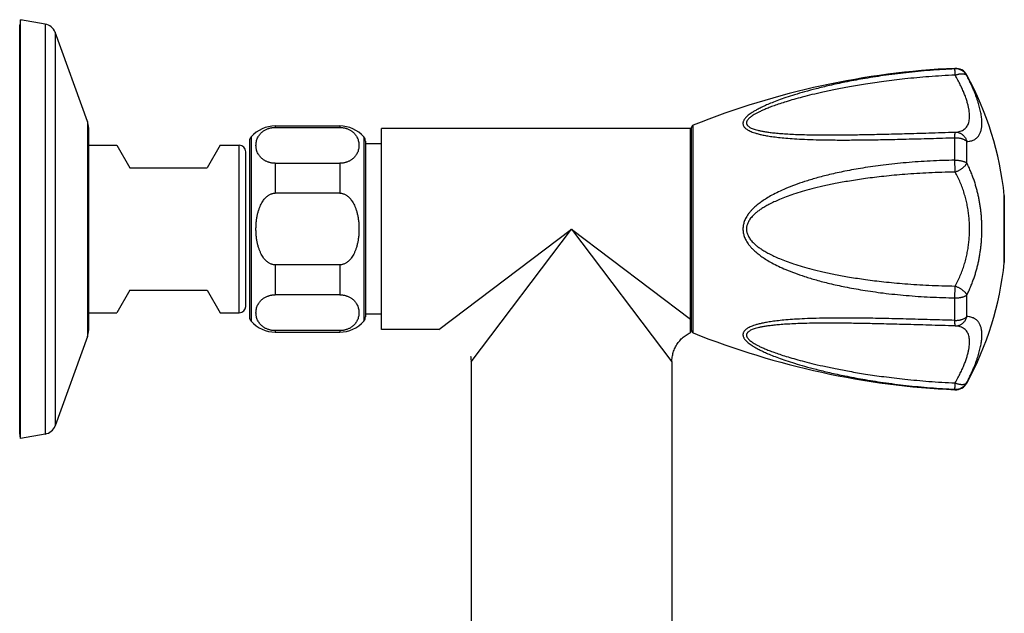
# Model space of a CAD drawing. Header units: millimetres. Extents: x 1367 to 1673, y 818 to 1077.
# Tile 12 of 13: x 1597 to 1673, y 881 to 927. Entities that reach past the tile are written whole.
import ezdxf

# ---------------------------------------------------------------- set-up
doc = ezdxf.new("R2010")
doc.units = ezdxf.units.MM
doc.header["$LTSCALE"] = 30.734
doc.layers.get('0').update_dxf_attribs({"linetype": 'CONTINUOUS'})

msp = doc.modelspace()

# ---------------------------------------------------------------- linework, layer by layer
at = {"color": 7, "linetype": 'CONTINUOUS'}
for p, q in [((1596.882, 926.604), (1596.807, 926.179)), ((1596.807, 894.53), (1596.807, 926.179)), ((1596.882, 894.104), (1596.882, 926.604)), ((1598.789, 926.268), (1596.882, 926.604)), ((1602.073, 918.707), (1599.555, 925.625)), ((1616.657, 918.354), (1621.657, 918.354)), ((1602.157, 918.228), (1602.157, 902.48)), ((1616.657, 918.241), (1621.657, 918.241)), ((1624.907, 902.554), (1624.907, 918.154)), ((1648.907, 918.154), (1624.907, 918.154)), ((1648.907, 902.323), (1648.907, 918.154)), ((1648.957, 918.185), (1648.957, 902.523)), ((1602.157, 916.854), (1604.347, 916.854)), ((1604.347, 916.854), (1605.357, 915.104)), ((1612.368, 916.854), (1611.357, 915.104)), ((1612.368, 916.854), (1613.857, 916.854)), ((1614.657, 917.177), (1614.657, 903.531)), ((1623.657, 917.177), (1623.657, 903.531)), ((1624.907, 916.964), (1623.657, 916.964)), ((1614.357, 904.354), (1614.357, 916.354)), ((1648.907, 916.604), (1648.957, 916.604)), ((1616.657, 915.457), (1621.657, 915.457)), ((1605.357, 915.104), (1611.357, 915.104)), ((1621.657, 913.138), (1616.657, 913.138)), ((1673.271, 912.954), (1673.271, 907.754)), ((1621.657, 907.57), (1616.657, 907.57)), ((1605.357, 905.604), (1604.347, 903.854)), ((1605.357, 905.604), (1611.357, 905.604)), ((1611.357, 905.604), (1612.368, 903.854)), ((1621.657, 905.251), (1616.657, 905.251)), ((1602.157, 903.854), (1604.347, 903.854)), ((1612.368, 903.854), (1613.857, 903.854)), ((1648.907, 904.104), (1648.957, 904.104)), ((1624.907, 903.744), (1623.657, 903.744)), ((1621.657, 902.467), (1616.657, 902.467)), ((1616.657, 902.354), (1621.657, 902.354)), ((1629.357, 902.554), (1624.907, 902.554)), ((1602.073, 902.002), (1599.555, 895.083)), ((1631.82, 900.485), (1631.831, 900.413)), ((1631.836, 900.38), (1631.843, 900.32)), ((1631.857, 900.054), (1631.857, 844.154)), ((1647.457, 900.054), (1647.459, 900.132)), ((1647.457, 900.054), (1647.457, 844.154)), ((1647.459, 900.132), (1647.463, 900.226)), ((1596.882, 894.104), (1596.807, 894.53)), ((1598.789, 894.44), (1596.882, 894.104))]:
    msp.add_line(p, q, dxfattribs=at)
at = {"color": 9, "linetype": 'CONTINUOUS'}
for p, q in [((1598.789, 926.268), (1598.789, 894.44)), ((1599.555, 925.625), (1599.555, 895.083)), ((1669.44, 922.788), (1669.44, 922.828)), ((1670.364, 922.268), (1670.364, 922.308)), ((1602.073, 918.707), (1602.073, 902.002)), ((1616.657, 918.354), (1616.657, 918.241)), ((1621.657, 918.354), (1621.657, 918.241)), ((1649.114, 902.291), (1649.114, 918.417)), ((1613.857, 903.854), (1613.857, 916.854)), ((1614.782, 917.508), (1614.782, 903.201)), ((1623.532, 917.508), (1623.532, 903.201)), ((1669.44, 915.696), (1669.44, 917.446)), ((1670.364, 915.473), (1670.364, 917.149)), ((1616.657, 915.457), (1616.657, 913.138)), ((1621.657, 915.457), (1621.657, 913.138)), ((1673.271, 907.744), (1673.271, 912.965)), ((1629.357, 902.554), (1639.657, 910.354)), ((1631.857, 900.054), (1639.657, 910.354)), ((1639.657, 910.354), (1647.457, 900.054)), ((1639.657, 910.354), (1648.907, 903.349)), ((1616.657, 907.57), (1616.657, 905.251)), ((1621.657, 907.57), (1621.657, 905.251)), ((1669.44, 903.263), (1669.44, 905.012)), ((1670.364, 903.559), (1670.364, 905.235)), ((1616.657, 902.467), (1616.657, 902.354)), ((1621.657, 902.467), (1621.657, 902.354)), ((1669.44, 897.88), (1669.44, 897.921)), ((1670.364, 898.401), (1670.364, 898.44))]:
    msp.add_line(p, q, dxfattribs=at)
at = {"color": 7, "linetype": 'CONTINUOUS'}
for points in [[(1647.483, 900.413), (1647.499, 900.506), (1647.517, 900.599), (1647.54, 900.69), (1647.565, 900.781), (1647.594, 900.871), (1647.627, 900.959), (1647.663, 901.046), (1647.702, 901.132), (1647.744, 901.216), (1647.789, 901.299), (1647.838, 901.38), (1647.889, 901.459), (1647.944, 901.536), (1648.001, 901.611), (1648.061, 901.683), (1648.124, 901.754), (1648.189, 901.822), (1648.257, 901.887), (1648.327, 901.95), (1648.4, 902.01), (1648.475, 902.067), (1648.552, 902.122), (1648.631, 902.173), (1648.711, 902.222), (1648.794, 902.267), (1648.878, 902.309), (1648.907, 902.323)], [(1631.831, 900.413), (1631.843, 900.32), (1631.851, 900.226), (1631.856, 900.132), (1631.857, 900.054)], [(1647.463, 900.226), (1647.471, 900.32), (1647.483, 900.413)]]:
    msp.add_lwpolyline(points, dxfattribs=at)
for centre, radius, start, end in [((1598.615, 925.283), 1, 20, 80), ((1672.348, 860.396), 62.5, 92.66703, 111.82266), ((1669.486, 921.83), 1, 28.56396, 92.66703), ((1648.407, 910.354), 25, 5.99362, 28.56396), ((1600.757, 918.228), 1.4, 0, 20), ((1616.657, 915.854), 2.5, 90, 138.59038), ((1621.657, 915.854), 2.5, 41.40962, 90), ((1649.207, 918.185), 0.25, 111.82266, 180), ((1613.857, 916.354), 0.5, 0, 90), ((1615.157, 917.177), 0.5, 138.59038, 180), ((1623.157, 917.177), 0.5, 0, 41.40962), ((1673.171, 912.954), 0.1, 0, 5.99362), ((1648.407, 910.354), 25, 331.43604, 354.00638), ((1673.171, 907.754), 0.1, 354.00638, 360), ((1613.857, 904.354), 0.5, 270, 360), ((1615.157, 903.531), 0.5, 180, 221.40962), ((1616.657, 904.854), 2.5, 221.40962, 270), ((1621.657, 904.854), 2.5, 270, 318.59038), ((1623.157, 903.531), 0.5, 318.59038, 360), ((1600.757, 902.48), 1.4, 340, 360), ((1649.207, 902.523), 0.25, 180, 248.17734), ((1672.348, 960.312), 62.5, 248.17734, 267.33297), ((1669.486, 898.879), 1, 267.33297, 331.43604), ((1598.615, 895.425), 1, 280, 340)]:
    msp.add_arc(centre, radius, start, end, dxfattribs=at)
at = {"color": 9, "linetype": 'CONTINUOUS'}
for centre, start, end in [((1669.487, 921.788), 28.70268, 92.70185), ((1669.487, 898.92), 267.2981, 331.29737)]:
    msp.add_arc(centre, 1.001, start, end, dxfattribs=at)
for points, knots in [([(1669.44, 922.788), (1668.8, 922.758), (1667.535, 922.679), (1665.677, 922.503), (1663.928, 922.281), (1662.343, 922.03), (1660.953, 921.77), (1659.748, 921.511), (1658.704, 921.259), (1657.798, 921.017), (1657.013, 920.786), (1656.335, 920.568), (1655.752, 920.363), (1655.253, 920.173), (1654.828, 919.995), (1654.469, 919.831), (1654.167, 919.68), (1653.915, 919.541), (1653.705, 919.414), (1653.533, 919.296), (1653.391, 919.188), (1653.276, 919.087), (1653.183, 918.993), (1653.11, 918.904), (1653.053, 918.82), (1653.012, 918.739), (1652.986, 918.662), (1652.972, 918.587), (1652.972, 918.514), (1652.985, 918.442), (1653.011, 918.372), (1653.052, 918.302), (1653.109, 918.232), (1653.182, 918.163), (1653.275, 918.093), (1653.39, 918.023), (1653.532, 917.952), (1653.704, 917.88), (1653.913, 917.808), (1654.165, 917.736), (1654.467, 917.664), (1654.826, 917.594), (1655.251, 917.527), (1655.75, 917.464), (1656.333, 917.407), (1657.011, 917.357), (1657.796, 917.316), (1658.703, 917.286), (1659.748, 917.267), (1660.954, 917.262), (1662.345, 917.273), (1663.931, 917.298), (1665.681, 917.338), (1667.538, 917.388), (1668.801, 917.426), (1669.44, 917.446)], [0, 0, 0, 0, 0.05611, 0.111092, 0.163592, 0.210738, 0.251756, 0.287524, 0.318737, 0.345979, 0.369742, 0.390429, 0.408382, 0.423904, 0.437275, 0.448745, 0.458541, 0.466879, 0.47397, 0.480009, 0.485172, 0.489605, 0.493437, 0.496767, 0.499693, 0.502296, 0.50465, 0.506838, 0.508936, 0.511024, 0.513189, 0.515513, 0.518088, 0.521002, 0.524353, 0.528253, 0.532822, 0.538216, 0.544604, 0.552188, 0.561178, 0.571795, 0.584275, 0.598877, 0.615892, 0.635636, 0.658467, 0.684809, 0.715173, 0.750169, 0.790528, 0.837124, 0.88921, 0.943973, 1, 1, 1, 1]), ([(1669.456, 922.3), (1668.771, 922.269), (1667.464, 922.191), (1665.619, 922.023), (1663.983, 921.828), (1662.553, 921.622), (1661.298, 921.411), (1660.193, 921.201), (1659.221, 920.995), (1658.364, 920.796), (1657.609, 920.605), (1656.946, 920.423), (1656.363, 920.25), (1655.853, 920.087), (1655.407, 919.933), (1655.02, 919.788), (1654.686, 919.653), (1654.399, 919.527), (1654.155, 919.409), (1653.949, 919.299), (1653.779, 919.198), (1653.639, 919.104), (1653.527, 919.019), (1653.439, 918.94), (1653.371, 918.868), (1653.32, 918.801), (1653.283, 918.739), (1653.26, 918.679), (1653.248, 918.622), (1653.247, 918.567), (1653.258, 918.513), (1653.28, 918.459), (1653.315, 918.406), (1653.365, 918.353), (1653.432, 918.299), (1653.518, 918.244), (1653.628, 918.188), (1653.767, 918.132), (1653.936, 918.075), (1654.14, 918.02), (1654.383, 917.966), (1654.669, 917.914), (1655.002, 917.864), (1655.389, 917.819), (1655.834, 917.777), (1656.344, 917.74), (1656.926, 917.709), (1657.59, 917.685), (1658.346, 917.668), (1659.203, 917.659), (1660.177, 917.659), (1661.284, 917.669), (1662.542, 917.69), (1663.975, 917.721), (1665.613, 917.764), (1667.463, 917.817), (1668.771, 917.856), (1669.456, 917.877)], [0, 0, 0, 0, 0.061597, 0.117653, 0.166567, 0.209592, 0.247505, 0.281002, 0.310631, 0.336854, 0.360059, 0.38058, 0.398704, 0.414682, 0.428734, 0.441052, 0.451807, 0.461155, 0.469233, 0.476169, 0.482079, 0.487073, 0.491259, 0.494752, 0.497677, 0.500156, 0.502287, 0.504164, 0.505872, 0.50749, 0.509104, 0.5108, 0.512666, 0.514805, 0.517326, 0.520347, 0.524006, 0.528433, 0.53374, 0.540034, 0.547444, 0.5561, 0.566146, 0.577742, 0.591063, 0.606309, 0.623706, 0.643513, 0.666028, 0.691595, 0.720618, 0.753576, 0.791033, 0.833709, 0.882398, 0.938386, 1, 1, 1, 1]), ([(1669.456, 922.3), (1669.455, 922.327), (1669.453, 922.378), (1669.45, 922.452), (1669.447, 922.52), (1669.445, 922.582), (1669.443, 922.636), (1669.441, 922.683), (1669.44, 922.721), (1669.44, 922.751), (1669.439, 922.772), (1669.439, 922.783), (1669.44, 922.788)], [0, 0, 0, 0, 0.163651, 0.316274, 0.456483, 0.583006, 0.69469, 0.790514, 0.869588, 0.931187, 0.974761, 1, 1, 1, 1]), ([(1669.456, 922.3), (1669.486, 922.312), (1669.547, 922.334), (1669.639, 922.363), (1669.73, 922.386), (1669.818, 922.402), (1669.902, 922.412), (1669.983, 922.416), (1670.058, 922.414), (1670.127, 922.405), (1670.19, 922.39), (1670.246, 922.369), (1670.295, 922.342), (1670.335, 922.309), (1670.356, 922.282), (1670.364, 922.268)], [0, 0, 0, 0, 0.101992, 0.201522, 0.297903, 0.390456, 0.478553, 0.561655, 0.639398, 0.711599, 0.778272, 0.839678, 0.896402, 0.949398, 1, 1, 1, 1]), ([(1669.456, 917.877), (1669.527, 917.88), (1669.661, 917.894), (1669.851, 917.938), (1670.017, 918.004), (1670.16, 918.091), (1670.282, 918.199), (1670.382, 918.326), (1670.46, 918.472), (1670.518, 918.636), (1670.556, 918.818), (1670.574, 919.016), (1670.574, 919.231), (1670.554, 919.463), (1670.514, 919.712), (1670.456, 919.977), (1670.377, 920.26), (1670.278, 920.559), (1670.158, 920.875), (1670.017, 921.208), (1669.853, 921.558), (1669.665, 921.925), (1669.528, 922.173), (1669.456, 922.3)], [0, 0, 0, 0, 0.04016, 0.076467, 0.109771, 0.141012, 0.171183, 0.201271, 0.232181, 0.264683, 0.299399, 0.336811, 0.377293, 0.421141, 0.468599, 0.519873, 0.575151, 0.6346, 0.698381, 0.766654, 0.839574, 0.917301, 1, 1, 1, 1]), ([(1670.364, 917.149), (1670.42, 917.152), (1670.526, 917.162), (1670.674, 917.191), (1670.805, 917.232), (1670.921, 917.282), (1671.024, 917.342), (1671.116, 917.411), (1671.197, 917.489), (1671.268, 917.575), (1671.331, 917.67), (1671.385, 917.773), (1671.431, 917.885), (1671.468, 918.007), (1671.497, 918.137), (1671.518, 918.276), (1671.531, 918.425), (1671.535, 918.582), (1671.53, 918.747), (1671.517, 918.92), (1671.496, 919.101), (1671.467, 919.289), (1671.429, 919.484), (1671.383, 919.686), (1671.329, 919.895), (1671.266, 920.111), (1671.195, 920.337), (1671.114, 920.571), (1671.023, 920.816), (1670.921, 921.074), (1670.805, 921.347), (1670.675, 921.636), (1670.528, 921.946), (1670.421, 922.158), (1670.364, 922.268)], [0, 0, 0, 0, 0.027975, 0.052923, 0.075554, 0.096474, 0.116196, 0.135163, 0.15376, 0.17233, 0.191172, 0.210554, 0.230706, 0.251818, 0.274061, 0.297544, 0.322362, 0.348561, 0.376157, 0.405151, 0.435529, 0.467274, 0.500401, 0.534936, 0.57095, 0.608555, 0.64791, 0.689234, 0.732801, 0.778967, 0.828167, 0.880939, 0.937954, 1, 1, 1, 1]), ([(1669.44, 917.445), (1669.439, 917.471), (1669.439, 917.519), (1669.44, 917.589), (1669.44, 917.652), (1669.441, 917.709), (1669.443, 917.757), (1669.444, 917.798), (1669.447, 917.83), (1669.449, 917.854), (1669.452, 917.868), (1669.454, 917.876), (1669.456, 917.877)], [0, 0, 0, 0, 0.175506, 0.337073, 0.483697, 0.613999, 0.726763, 0.82096, 0.895767, 0.950578, 0.985092, 1, 1, 1, 1]), ([(1669.456, 917.877), (1669.487, 917.878), (1669.549, 917.876), (1669.641, 917.863), (1669.732, 917.84), (1669.82, 917.807), (1669.905, 917.764), (1669.985, 917.712), (1670.061, 917.652), (1670.13, 917.584), (1670.193, 917.508), (1670.248, 917.426), (1670.296, 917.338), (1670.335, 917.246), (1670.356, 917.182), (1670.364, 917.149)], [0, 0, 0, 0, 0.073906, 0.147995, 0.222443, 0.29738, 0.372886, 0.449004, 0.525783, 0.603261, 0.681438, 0.760276, 0.839709, 0.919652, 1, 1, 1, 1]), ([(1669.44, 917.445), (1669.473, 917.446), (1669.541, 917.446), (1669.642, 917.44), (1669.741, 917.428), (1669.838, 917.411), (1669.931, 917.388), (1670.02, 917.359), (1670.103, 917.326), (1670.18, 917.288), (1670.249, 917.246), (1670.311, 917.201), (1670.348, 917.167), (1670.364, 917.149)], [0, 0, 0, 0, 0.101975, 0.203579, 0.304141, 0.40297, 0.499377, 0.592762, 0.682608, 0.76849, 0.850115, 0.927297, 1, 1, 1, 1]), ([(1669.44, 915.696), (1668.801, 915.686), (1667.537, 915.645), (1665.679, 915.519), (1663.928, 915.337), (1662.342, 915.112), (1660.952, 914.862), (1659.747, 914.598), (1658.702, 914.327), (1657.795, 914.054), (1657.01, 913.782), (1656.332, 913.514), (1655.748, 913.252), (1655.248, 912.997), (1654.823, 912.752), (1654.463, 912.518), (1654.161, 912.295), (1653.909, 912.083), (1653.7, 911.883), (1653.528, 911.694), (1653.387, 911.514), (1653.272, 911.343), (1653.18, 911.179), (1653.107, 911.021), (1653.051, 910.867), (1653.011, 910.718), (1652.985, 910.571), (1652.972, 910.426), (1652.972, 910.282), (1652.985, 910.137), (1653.011, 909.99), (1653.051, 909.841), (1653.107, 909.688), (1653.18, 909.53), (1653.272, 909.366), (1653.387, 909.194), (1653.528, 909.015), (1653.7, 908.826), (1653.909, 908.626), (1654.161, 908.414), (1654.463, 908.191), (1654.823, 907.956), (1655.248, 907.711), (1655.748, 907.457), (1656.332, 907.195), (1657.01, 906.926), (1657.795, 906.654), (1658.702, 906.381), (1659.747, 906.11), (1660.952, 905.847), (1662.342, 905.597), (1663.928, 905.372), (1665.679, 905.189), (1667.537, 905.063), (1668.801, 905.023), (1669.44, 905.012)], [0, 0, 0, 0, 0.052633, 0.104147, 0.15339, 0.197631, 0.236105, 0.269748, 0.299207, 0.325051, 0.34774, 0.367661, 0.385133, 0.40044, 0.413838, 0.425561, 0.435812, 0.444776, 0.452647, 0.45961, 0.465831, 0.47145, 0.476583, 0.48133, 0.485774, 0.489996, 0.494059, 0.498029, 0.50197, 0.50594, 0.510003, 0.514225, 0.518669, 0.523416, 0.528549, 0.534168, 0.540389, 0.547351, 0.555222, 0.564186, 0.574437, 0.586161, 0.599559, 0.614866, 0.632338, 0.652259, 0.674949, 0.700793, 0.730252, 0.763894, 0.802368, 0.84661, 0.895853, 0.947367, 1, 1, 1, 1]), ([(1669.456, 914.777), (1669.455, 914.806), (1669.452, 914.864), (1669.449, 914.953), (1669.447, 915.044), (1669.445, 915.138), (1669.443, 915.233), (1669.441, 915.328), (1669.44, 915.423), (1669.44, 915.516), (1669.439, 915.607), (1669.439, 915.667), (1669.44, 915.696)], [0, 0, 0, 0, 0.092903, 0.189818, 0.289866, 0.39214, 0.495713, 0.599642, 0.70296, 0.804705, 0.903929, 1, 1, 1, 1]), ([(1669.44, 915.696), (1669.473, 915.697), (1669.541, 915.697), (1669.642, 915.692), (1669.741, 915.684), (1669.838, 915.67), (1669.931, 915.653), (1670.019, 915.632), (1670.102, 915.607), (1670.179, 915.579), (1670.248, 915.547), (1670.31, 915.513), (1670.347, 915.487), (1670.364, 915.473)], [0, 0, 0, 0, 0.105067, 0.209672, 0.312968, 0.41409, 0.512171, 0.606437, 0.696191, 0.780833, 0.85989, 0.933008, 1, 1, 1, 1]), ([(1669.456, 914.777), (1669.487, 914.789), (1669.549, 914.813), (1669.641, 914.855), (1669.731, 914.9), (1669.819, 914.95), (1669.904, 915.002), (1669.984, 915.057), (1670.059, 915.115), (1670.128, 915.174), (1670.191, 915.234), (1670.247, 915.294), (1670.294, 915.354), (1670.334, 915.413), (1670.355, 915.454), (1670.364, 915.473)], [0, 0, 0, 0, 0.085319, 0.171692, 0.258451, 0.344883, 0.430247, 0.513803, 0.594887, 0.67289, 0.747254, 0.817482, 0.883175, 0.944054, 1, 1, 1, 1]), ([(1670.364, 905.235), (1670.422, 905.349), (1670.53, 905.574), (1670.676, 905.912), (1670.806, 906.242), (1670.922, 906.565), (1671.024, 906.883), (1671.115, 907.197), (1671.196, 907.509), (1671.267, 907.819), (1671.33, 908.13), (1671.384, 908.443), (1671.43, 908.756), (1671.467, 909.072), (1671.497, 909.391), (1671.518, 909.711), (1671.53, 910.032), (1671.535, 910.354), (1671.53, 910.676), (1671.518, 910.998), (1671.497, 911.318), (1671.467, 911.636), (1671.43, 911.952), (1671.384, 912.266), (1671.33, 912.578), (1671.267, 912.889), (1671.196, 913.2), (1671.115, 913.512), (1671.024, 913.826), (1670.922, 914.143), (1670.806, 914.467), (1670.676, 914.797), (1670.53, 915.134), (1670.422, 915.36), (1670.364, 915.473)], [0, 0, 0, 0, 0.036102, 0.070767, 0.10416, 0.136471, 0.167914, 0.1987, 0.22902, 0.25907, 0.288979, 0.318849, 0.348767, 0.378779, 0.408925, 0.439199, 0.46957, 0.5, 0.53043, 0.560801, 0.591075, 0.621221, 0.651233, 0.681151, 0.711021, 0.74093, 0.77098, 0.8013, 0.832086, 0.863528, 0.89584, 0.929233, 0.963898, 1, 1, 1, 1]), ([(1669.456, 914.777), (1668.771, 914.767), (1667.463, 914.728), (1665.615, 914.612), (1663.978, 914.46), (1662.546, 914.285), (1661.289, 914.094), (1660.184, 913.894), (1659.211, 913.688), (1658.354, 913.48), (1657.599, 913.271), (1656.935, 913.065), (1656.352, 912.861), (1655.842, 912.661), (1655.397, 912.465), (1655.01, 912.275), (1654.676, 912.091), (1654.389, 911.912), (1654.146, 911.74), (1653.941, 911.575), (1653.771, 911.417), (1653.632, 911.267), (1653.521, 911.126), (1653.434, 910.992), (1653.367, 910.866), (1653.317, 910.746), (1653.281, 910.631), (1653.258, 910.519), (1653.247, 910.409), (1653.247, 910.3), (1653.258, 910.19), (1653.281, 910.078), (1653.317, 909.962), (1653.367, 909.842), (1653.434, 909.716), (1653.521, 909.583), (1653.632, 909.441), (1653.771, 909.291), (1653.941, 909.133), (1654.146, 908.968), (1654.39, 908.796), (1654.676, 908.618), (1655.01, 908.433), (1655.397, 908.243), (1655.842, 908.048), (1656.352, 907.848), (1656.935, 907.644), (1657.599, 907.437), (1658.354, 907.229), (1659.211, 907.02), (1660.184, 906.815), (1661.29, 906.614), (1662.547, 906.424), (1663.978, 906.248), (1665.615, 906.096), (1667.463, 905.981), (1668.771, 905.941), (1669.456, 905.931)], [0, 0, 0, 0, 0.058772, 0.112187, 0.158792, 0.199766, 0.235881, 0.267815, 0.296103, 0.321196, 0.343472, 0.363255, 0.380822, 0.396417, 0.410251, 0.422514, 0.433372, 0.442972, 0.451452, 0.458934, 0.465526, 0.471324, 0.476428, 0.480949, 0.484995, 0.488675, 0.492092, 0.495325, 0.498453, 0.501549, 0.504678, 0.50791, 0.511327, 0.515007, 0.519054, 0.523575, 0.528679, 0.534478, 0.54107, 0.548553, 0.557033, 0.566634, 0.577492, 0.589754, 0.603589, 0.619184, 0.636752, 0.656535, 0.678811, 0.703904, 0.732191, 0.764124, 0.800239, 0.841212, 0.887816, 0.94123, 1, 1, 1, 1]), ([(1669.456, 905.931), (1669.53, 906.064), (1669.67, 906.333), (1669.857, 906.745), (1670.021, 907.161), (1670.162, 907.581), (1670.281, 908.003), (1670.38, 908.428), (1670.458, 908.855), (1670.516, 909.282), (1670.555, 909.711), (1670.574, 910.14), (1670.574, 910.569), (1670.555, 910.998), (1670.516, 911.426), (1670.458, 911.854), (1670.38, 912.28), (1670.281, 912.705), (1670.162, 913.128), (1670.021, 913.547), (1669.857, 913.963), (1669.67, 914.375), (1669.53, 914.644), (1669.456, 914.777)], [0, 0, 0, 0, 0.049606, 0.098601, 0.147051, 0.19503, 0.242607, 0.289851, 0.336827, 0.383598, 0.430222, 0.476757, 0.523262, 0.569795, 0.616416, 0.663185, 0.710159, 0.757401, 0.804976, 0.852953, 0.901401, 0.950394, 1, 1, 1, 1]), ([(1669.44, 905.012), (1669.439, 905.041), (1669.439, 905.101), (1669.44, 905.192), (1669.44, 905.286), (1669.441, 905.38), (1669.443, 905.475), (1669.445, 905.57), (1669.447, 905.664), (1669.449, 905.756), (1669.452, 905.845), (1669.455, 905.903), (1669.456, 905.931)], [0, 0, 0, 0, 0.096071, 0.195295, 0.29704, 0.400358, 0.504287, 0.60786, 0.710135, 0.810183, 0.907097, 1, 1, 1, 1]), ([(1669.456, 905.931), (1669.487, 905.92), (1669.549, 905.895), (1669.641, 905.854), (1669.731, 905.808), (1669.819, 905.759), (1669.904, 905.706), (1669.984, 905.651), (1670.059, 905.594), (1670.128, 905.535), (1670.191, 905.475), (1670.247, 905.414), (1670.294, 905.354), (1670.334, 905.295), (1670.355, 905.255), (1670.364, 905.235)], [0, 0, 0, 0, 0.085319, 0.171692, 0.258451, 0.344883, 0.430247, 0.513803, 0.594887, 0.67289, 0.747254, 0.817482, 0.883175, 0.944054, 1, 1, 1, 1]), ([(1669.44, 905.012), (1669.473, 905.011), (1669.541, 905.011), (1669.642, 905.016), (1669.741, 905.025), (1669.838, 905.038), (1669.931, 905.055), (1670.019, 905.077), (1670.102, 905.101), (1670.179, 905.13), (1670.248, 905.161), (1670.31, 905.196), (1670.347, 905.222), (1670.364, 905.235)], [0, 0, 0, 0, 0.105068, 0.209673, 0.312969, 0.41409, 0.512172, 0.606437, 0.696191, 0.780833, 0.85989, 0.933007, 1, 1, 1, 1]), ([(1669.44, 903.263), (1668.801, 903.282), (1667.538, 903.32), (1665.681, 903.37), (1663.931, 903.41), (1662.346, 903.436), (1660.956, 903.446), (1659.751, 903.441), (1658.706, 903.423), (1657.8, 903.393), (1657.015, 903.352), (1656.338, 903.302), (1655.754, 903.245), (1655.255, 903.182), (1654.83, 903.115), (1654.47, 903.045), (1654.167, 902.973), (1653.915, 902.901), (1653.706, 902.829), (1653.533, 902.757), (1653.391, 902.686), (1653.276, 902.616), (1653.183, 902.546), (1653.109, 902.477), (1653.053, 902.407), (1653.012, 902.337), (1652.985, 902.267), (1652.972, 902.195), (1652.972, 902.122), (1652.985, 902.047), (1653.012, 901.97), (1653.053, 901.889), (1653.109, 901.805), (1653.182, 901.717), (1653.275, 901.622), (1653.39, 901.521), (1653.532, 901.413), (1653.704, 901.296), (1653.913, 901.168), (1654.165, 901.029), (1654.467, 900.878), (1654.827, 900.714), (1655.253, 900.536), (1655.752, 900.345), (1656.336, 900.14), (1657.013, 899.922), (1657.798, 899.692), (1658.704, 899.449), (1659.749, 899.197), (1660.952, 898.939), (1662.342, 898.678), (1663.927, 898.428), (1665.677, 898.205), (1667.536, 898.029), (1668.8, 897.95), (1669.44, 897.921)], [0, 0, 0, 0, 0.056029, 0.110778, 0.162894, 0.209477, 0.249776, 0.284738, 0.315076, 0.341402, 0.364226, 0.38397, 0.400991, 0.415603, 0.428095, 0.438728, 0.447733, 0.455326, 0.461727, 0.467127, 0.471708, 0.475611, 0.478969, 0.481886, 0.484463, 0.486791, 0.488956, 0.491045, 0.493142, 0.495327, 0.497683, 0.500282, 0.503203, 0.506534, 0.510358, 0.514787, 0.519943, 0.525973, 0.533059, 0.5414, 0.551212, 0.562697, 0.576081, 0.591616, 0.609578, 0.630271, 0.654034, 0.681275, 0.712478, 0.748233, 0.789216, 0.836384, 0.888925, 0.943889, 1, 1, 1, 1]), ([(1669.456, 902.831), (1668.77, 902.852), (1667.462, 902.891), (1665.614, 902.944), (1663.976, 902.987), (1662.544, 903.019), (1661.288, 903.039), (1660.183, 903.049), (1659.21, 903.05), (1658.353, 903.041), (1657.598, 903.024), (1656.935, 902.999), (1656.353, 902.969), (1655.843, 902.932), (1655.399, 902.891), (1655.012, 902.845), (1654.679, 902.796), (1654.393, 902.745), (1654.149, 902.691), (1653.945, 902.636), (1653.775, 902.58), (1653.636, 902.524), (1653.524, 902.468), (1653.436, 902.413), (1653.368, 902.359), (1653.318, 902.305), (1653.282, 902.252), (1653.258, 902.198), (1653.247, 902.144), (1653.247, 902.088), (1653.259, 902.031), (1653.282, 901.972), (1653.318, 901.909), (1653.369, 901.842), (1653.437, 901.77), (1653.525, 901.691), (1653.636, 901.606), (1653.775, 901.513), (1653.946, 901.411), (1654.151, 901.302), (1654.394, 901.184), (1654.681, 901.058), (1655.015, 900.922), (1655.402, 900.778), (1655.846, 900.624), (1656.356, 900.461), (1656.939, 900.288), (1657.602, 900.106), (1658.356, 899.914), (1659.213, 899.715), (1660.186, 899.509), (1661.29, 899.299), (1662.547, 899.088), (1663.978, 898.881), (1665.614, 898.686), (1667.462, 898.518), (1668.77, 898.439), (1669.456, 898.408)], [0, 0, 0, 0, 0.061654, 0.117588, 0.166245, 0.208883, 0.246305, 0.279228, 0.308219, 0.333757, 0.356246, 0.376031, 0.39341, 0.408643, 0.421955, 0.433546, 0.443593, 0.452254, 0.459673, 0.465984, 0.471305, 0.475754, 0.479446, 0.482507, 0.485059, 0.487224, 0.489113, 0.49082, 0.49244, 0.494063, 0.49577, 0.497648, 0.499779, 0.502252, 0.505174, 0.508658, 0.512826, 0.517803, 0.523701, 0.530626, 0.538692, 0.548028, 0.558773, 0.57108, 0.58512, 0.601088, 0.619202, 0.639715, 0.662915, 0.689135, 0.718767, 0.752273, 0.790203, 0.833253, 0.882214, 0.938309, 1, 1, 1, 1]), ([(1669.456, 902.831), (1669.454, 902.832), (1669.452, 902.841), (1669.449, 902.854), (1669.447, 902.878), (1669.444, 902.91), (1669.443, 902.951), (1669.441, 903), (1669.44, 903.056), (1669.44, 903.119), (1669.439, 903.189), (1669.439, 903.238), (1669.44, 903.263)], [0, 0, 0, 0, 0.014908, 0.049421, 0.104233, 0.17904, 0.273237, 0.386001, 0.516303, 0.662925, 0.824487, 1, 1, 1, 1]), ([(1669.44, 903.263), (1669.473, 903.262), (1669.541, 903.262), (1669.642, 903.268), (1669.741, 903.28), (1669.838, 903.298), (1669.931, 903.321), (1670.02, 903.349), (1670.103, 903.382), (1670.18, 903.42), (1670.249, 903.462), (1670.311, 903.508), (1670.348, 903.542), (1670.364, 903.559)], [0, 0, 0, 0, 0.101974, 0.203579, 0.304141, 0.402969, 0.499376, 0.592761, 0.682607, 0.76849, 0.850114, 0.927297, 1, 1, 1, 1]), ([(1669.456, 902.831), (1669.487, 902.831), (1669.549, 902.833), (1669.641, 902.846), (1669.732, 902.869), (1669.82, 902.902), (1669.905, 902.944), (1669.985, 902.996), (1670.061, 903.057), (1670.13, 903.125), (1670.193, 903.2), (1670.248, 903.283), (1670.296, 903.37), (1670.335, 903.463), (1670.356, 903.527), (1670.364, 903.559)], [0, 0, 0, 0, 0.073907, 0.147995, 0.222444, 0.29738, 0.372886, 0.449004, 0.525783, 0.603261, 0.681438, 0.760276, 0.839709, 0.919652, 1, 1, 1, 1]), ([(1670.364, 898.44), (1670.421, 898.55), (1670.528, 898.763), (1670.675, 899.072), (1670.805, 899.362), (1670.921, 899.634), (1671.023, 899.892), (1671.114, 900.138), (1671.195, 900.372), (1671.266, 900.597), (1671.329, 900.814), (1671.383, 901.023), (1671.429, 901.225), (1671.467, 901.42), (1671.496, 901.608), (1671.517, 901.788), (1671.53, 901.961), (1671.535, 902.127), (1671.531, 902.284), (1671.518, 902.432), (1671.497, 902.571), (1671.468, 902.702), (1671.431, 902.823), (1671.385, 902.935), (1671.331, 903.039), (1671.269, 903.134), (1671.197, 903.22), (1671.116, 903.297), (1671.024, 903.366), (1670.921, 903.426), (1670.805, 903.477), (1670.674, 903.517), (1670.526, 903.546), (1670.42, 903.556), (1670.364, 903.559)], [0, 0, 0, 0, 0.062058, 0.119083, 0.171861, 0.221066, 0.267234, 0.310803, 0.352125, 0.391479, 0.42908, 0.465091, 0.499619, 0.532742, 0.564482, 0.594853, 0.623842, 0.651434, 0.677628, 0.702444, 0.725925, 0.748164, 0.769278, 0.789428, 0.808811, 0.827652, 0.846223, 0.86482, 0.883788, 0.903511, 0.924433, 0.947066, 0.972017, 1, 1, 1, 1]), ([(1669.456, 898.408), (1669.528, 898.535), (1669.665, 898.783), (1669.853, 899.15), (1670.017, 899.5), (1670.158, 899.833), (1670.278, 900.149), (1670.377, 900.449), (1670.456, 900.731), (1670.514, 900.997), (1670.554, 901.245), (1670.574, 901.477), (1670.574, 901.693), (1670.556, 901.891), (1670.518, 902.072), (1670.46, 902.236), (1670.382, 902.382), (1670.282, 902.509), (1670.16, 902.617), (1670.017, 902.704), (1669.851, 902.77), (1669.661, 902.814), (1669.527, 902.828), (1669.456, 902.831)], [0, 0, 0, 0, 0.082701, 0.160428, 0.233349, 0.301623, 0.365407, 0.42486, 0.480142, 0.531421, 0.57888, 0.622726, 0.663203, 0.70061, 0.735322, 0.767821, 0.798729, 0.828816, 0.858987, 0.890228, 0.923532, 0.959839, 1, 1, 1, 1]), ([(1669.44, 897.921), (1669.439, 897.925), (1669.439, 897.936), (1669.44, 897.957), (1669.44, 897.987), (1669.441, 898.026), (1669.443, 898.072), (1669.445, 898.127), (1669.447, 898.188), (1669.45, 898.256), (1669.453, 898.33), (1669.455, 898.382), (1669.456, 898.408)], [0, 0, 0, 0, 0.02524, 0.068814, 0.130412, 0.209486, 0.30531, 0.416995, 0.543517, 0.683726, 0.836349, 1, 1, 1, 1]), ([(1669.456, 898.408), (1669.486, 898.396), (1669.547, 898.374), (1669.639, 898.346), (1669.73, 898.323), (1669.818, 898.306), (1669.902, 898.296), (1669.983, 898.292), (1670.058, 898.294), (1670.127, 898.303), (1670.19, 898.318), (1670.246, 898.339), (1670.295, 898.367), (1670.335, 898.4), (1670.356, 898.426), (1670.364, 898.44)], [0, 0, 0, 0, 0.101992, 0.201522, 0.297902, 0.390456, 0.478552, 0.561654, 0.639398, 0.711599, 0.778271, 0.839678, 0.896402, 0.949398, 1, 1, 1, 1])]:
    msp.add_open_spline(points, degree=3, knots=knots, dxfattribs=at)
at = {"color": 7, "linetype": 'CONTINUOUS'}
for points, knots in [([(1616.657, 915.457), (1616.627, 915.457), (1616.565, 915.459), (1616.473, 915.466), (1616.38, 915.479), (1616.286, 915.497), (1616.191, 915.521), (1616.095, 915.551), (1615.997, 915.589), (1615.899, 915.635), (1615.801, 915.691), (1615.703, 915.757), (1615.607, 915.834), (1615.516, 915.923), (1615.43, 916.024), (1615.352, 916.137), (1615.285, 916.263), (1615.229, 916.398), (1615.188, 916.543), (1615.163, 916.695), (1615.154, 916.849), (1615.163, 917.004), (1615.188, 917.155), (1615.229, 917.3), (1615.285, 917.436), (1615.352, 917.561), (1615.43, 917.675), (1615.516, 917.776), (1615.607, 917.865), (1615.703, 917.942), (1615.801, 918.008), (1615.899, 918.063), (1615.997, 918.11), (1616.095, 918.147), (1616.191, 918.178), (1616.286, 918.202), (1616.38, 918.22), (1616.473, 918.232), (1616.565, 918.24), (1616.627, 918.241), (1616.657, 918.241)], [0, 0, 0, 0, 0.020156, 0.040437, 0.060932, 0.081857, 0.10324, 0.125264, 0.148038, 0.171703, 0.196393, 0.222188, 0.24909, 0.277081, 0.306095, 0.336152, 0.367263, 0.399378, 0.432371, 0.466008, 0.5, 0.533993, 0.56763, 0.600623, 0.632737, 0.663849, 0.693905, 0.722919, 0.75091, 0.777812, 0.803607, 0.828297, 0.851962, 0.874736, 0.89676, 0.918143, 0.939068, 0.959563, 0.979844, 1, 1, 1, 1]), ([(1621.657, 918.241), (1621.688, 918.241), (1621.75, 918.24), (1621.842, 918.232), (1621.935, 918.22), (1622.029, 918.202), (1622.124, 918.178), (1622.22, 918.147), (1622.317, 918.11), (1622.415, 918.063), (1622.514, 918.008), (1622.611, 917.942), (1622.707, 917.865), (1622.799, 917.776), (1622.885, 917.675), (1622.963, 917.561), (1623.03, 917.436), (1623.085, 917.3), (1623.126, 917.155), (1623.152, 917.004), (1623.16, 916.849), (1623.152, 916.695), (1623.126, 916.543), (1623.085, 916.398), (1623.03, 916.263), (1622.963, 916.137), (1622.885, 916.024), (1622.799, 915.923), (1622.707, 915.834), (1622.611, 915.757), (1622.514, 915.691), (1622.415, 915.635), (1622.317, 915.589), (1622.22, 915.551), (1622.124, 915.521), (1622.029, 915.497), (1621.935, 915.479), (1621.842, 915.466), (1621.75, 915.459), (1621.688, 915.457), (1621.657, 915.457)], [0, 0, 0, 0, 0.020156, 0.040437, 0.060932, 0.081857, 0.10324, 0.125264, 0.148038, 0.171703, 0.196392, 0.222188, 0.24909, 0.27708, 0.306094, 0.336151, 0.367262, 0.399377, 0.432369, 0.466007, 0.5, 0.533993, 0.56763, 0.600623, 0.632737, 0.663849, 0.693905, 0.72292, 0.75091, 0.777812, 0.803608, 0.828297, 0.851962, 0.874736, 0.89676, 0.918143, 0.939068, 0.959563, 0.979844, 1, 1, 1, 1]), ([(1616.657, 907.57), (1616.627, 907.57), (1616.565, 907.574), (1616.472, 907.588), (1616.378, 907.614), (1616.284, 907.65), (1616.189, 907.698), (1616.092, 907.76), (1615.995, 907.836), (1615.897, 907.929), (1615.798, 908.04), (1615.7, 908.173), (1615.605, 908.328), (1615.513, 908.506), (1615.428, 908.709), (1615.351, 908.936), (1615.283, 909.185), (1615.229, 909.456), (1615.188, 909.745), (1615.163, 910.046), (1615.155, 910.354), (1615.163, 910.662), (1615.188, 910.964), (1615.229, 911.252), (1615.283, 911.523), (1615.351, 911.773), (1615.428, 912), (1615.513, 912.202), (1615.605, 912.381), (1615.7, 912.536), (1615.798, 912.668), (1615.897, 912.78), (1615.995, 912.873), (1616.092, 912.949), (1616.189, 913.01), (1616.284, 913.058), (1616.378, 913.095), (1616.472, 913.12), (1616.565, 913.135), (1616.627, 913.138), (1616.657, 913.138)], [0, 0, 0, 0, 0.013335, 0.026865, 0.040767, 0.055312, 0.070659, 0.087094, 0.104875, 0.124312, 0.145739, 0.169467, 0.195732, 0.224718, 0.256494, 0.291135, 0.328619, 0.368744, 0.411118, 0.455121, 0.5, 0.544879, 0.588883, 0.631257, 0.671381, 0.708865, 0.743506, 0.775282, 0.804268, 0.830533, 0.854261, 0.875688, 0.895125, 0.912906, 0.929341, 0.944688, 0.959233, 0.973135, 0.986665, 1, 1, 1, 1]), ([(1621.657, 913.138), (1621.688, 913.138), (1621.75, 913.135), (1621.843, 913.12), (1621.936, 913.095), (1622.031, 913.058), (1622.126, 913.01), (1622.222, 912.949), (1622.32, 912.873), (1622.418, 912.78), (1622.517, 912.668), (1622.614, 912.536), (1622.71, 912.381), (1622.802, 912.202), (1622.887, 912), (1622.964, 911.773), (1623.031, 911.523), (1623.086, 911.252), (1623.127, 910.964), (1623.152, 910.662), (1623.16, 910.354), (1623.152, 910.046), (1623.127, 909.745), (1623.086, 909.456), (1623.031, 909.185), (1622.964, 908.936), (1622.887, 908.709), (1622.802, 908.506), (1622.71, 908.328), (1622.614, 908.173), (1622.517, 908.04), (1622.418, 907.929), (1622.32, 907.836), (1622.222, 907.76), (1622.126, 907.698), (1622.031, 907.65), (1621.936, 907.614), (1621.843, 907.588), (1621.75, 907.574), (1621.688, 907.57), (1621.657, 907.57)], [0, 0, 0, 0, 0.013335, 0.026865, 0.040766, 0.055311, 0.070659, 0.087094, 0.104875, 0.124312, 0.145738, 0.169467, 0.195731, 0.224718, 0.256494, 0.291134, 0.328618, 0.368743, 0.411117, 0.455121, 0.5, 0.544879, 0.588883, 0.631257, 0.671382, 0.708866, 0.743506, 0.775282, 0.804269, 0.830533, 0.854262, 0.875688, 0.895125, 0.912906, 0.929341, 0.944689, 0.959234, 0.973135, 0.986665, 1, 1, 1, 1]), ([(1616.657, 902.467), (1616.627, 902.467), (1616.565, 902.469), (1616.473, 902.476), (1616.38, 902.489), (1616.286, 902.507), (1616.191, 902.531), (1616.095, 902.561), (1615.997, 902.599), (1615.899, 902.645), (1615.801, 902.7), (1615.703, 902.766), (1615.607, 902.843), (1615.516, 902.932), (1615.43, 903.034), (1615.352, 903.147), (1615.285, 903.272), (1615.229, 903.408), (1615.188, 903.553), (1615.163, 903.704), (1615.154, 903.859), (1615.163, 904.014), (1615.188, 904.165), (1615.229, 904.31), (1615.285, 904.446), (1615.352, 904.571), (1615.43, 904.684), (1615.516, 904.786), (1615.607, 904.875), (1615.703, 904.952), (1615.801, 905.018), (1615.899, 905.073), (1615.997, 905.119), (1616.095, 905.157), (1616.191, 905.188), (1616.286, 905.211), (1616.38, 905.229), (1616.473, 905.242), (1616.565, 905.249), (1616.627, 905.251), (1616.657, 905.251)], [0, 0, 0, 0, 0.020156, 0.040437, 0.060932, 0.081857, 0.10324, 0.125264, 0.148038, 0.171703, 0.196392, 0.222188, 0.24909, 0.277081, 0.306095, 0.336152, 0.367263, 0.399378, 0.43237, 0.466007, 0.5, 0.533992, 0.567629, 0.600622, 0.632736, 0.663848, 0.693905, 0.722919, 0.75091, 0.777812, 0.803608, 0.828297, 0.851962, 0.874736, 0.89676, 0.918143, 0.939068, 0.959563, 0.979844, 1, 1, 1, 1]), ([(1621.657, 905.251), (1621.688, 905.251), (1621.75, 905.249), (1621.842, 905.242), (1621.935, 905.229), (1622.029, 905.211), (1622.124, 905.188), (1622.22, 905.157), (1622.317, 905.119), (1622.415, 905.073), (1622.514, 905.018), (1622.611, 904.952), (1622.707, 904.875), (1622.799, 904.786), (1622.885, 904.684), (1622.963, 904.571), (1623.03, 904.446), (1623.085, 904.31), (1623.126, 904.165), (1623.152, 904.014), (1623.16, 903.859), (1623.152, 903.704), (1623.126, 903.553), (1623.085, 903.408), (1623.03, 903.272), (1622.963, 903.147), (1622.885, 903.034), (1622.799, 902.932), (1622.707, 902.843), (1622.611, 902.766), (1622.514, 902.7), (1622.415, 902.645), (1622.317, 902.599), (1622.22, 902.561), (1622.124, 902.531), (1622.029, 902.507), (1621.935, 902.489), (1621.842, 902.476), (1621.75, 902.469), (1621.688, 902.467), (1621.657, 902.467)], [0, 0, 0, 0, 0.020156, 0.040437, 0.060932, 0.081857, 0.10324, 0.125264, 0.148038, 0.171703, 0.196392, 0.222188, 0.24909, 0.27708, 0.306095, 0.336152, 0.367263, 0.399378, 0.43237, 0.466007, 0.5, 0.533993, 0.56763, 0.600623, 0.632737, 0.663849, 0.693905, 0.72292, 0.75091, 0.777812, 0.803608, 0.828297, 0.851962, 0.874736, 0.89676, 0.918143, 0.939068, 0.959563, 0.979844, 1, 1, 1, 1])]:
    msp.add_open_spline(points, degree=3, knots=knots, dxfattribs=at)

doc.saveas('drawing.dxf')
